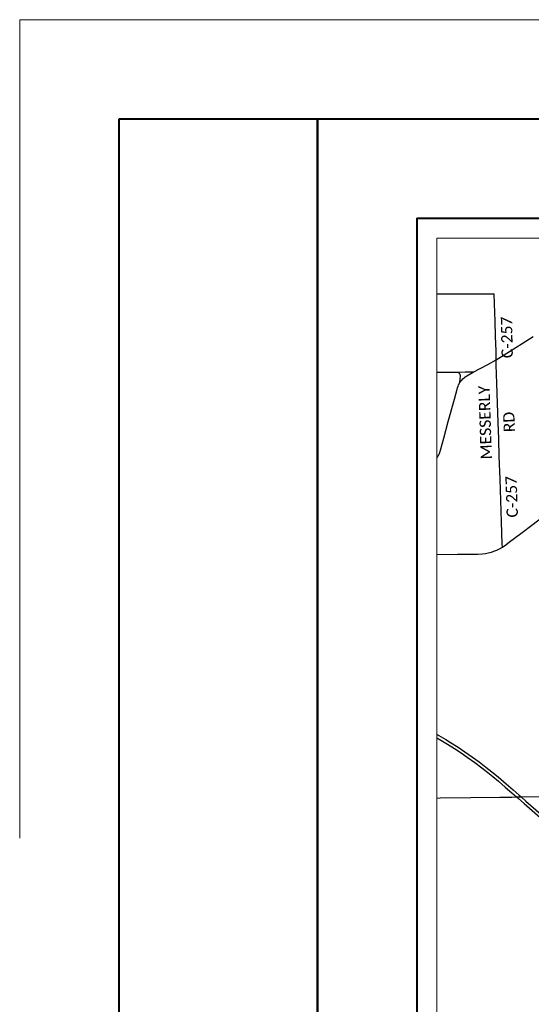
# Paper-space layout 'Title Sheet' of a CAD drawing. Header units: feet. Extents: x 0 to 34, y 0 to 22.
# Tile 12 of 47: x 0 to 2.6, y 17 to 22. Entities that reach past the tile are written whole.
import ezdxf
from ezdxf.enums import TextEntityAlignment as Align

# ---------------------------------------------------------------- set-up
doc = ezdxf.new("R2010")
doc.units = ezdxf.units.FT
doc.header["$MEASUREMENT"] = 0
doc.linetypes.add('DGN Style 3', pattern=[25.340844, 18.100603, -7.240241])
doc.linetypes.add('OhDOT_USTN3', pattern=[0.22, 0.165, -0.055])
for name, color, linetype in [('GM_X_County_Road', 3, 'Continuous'), ('GM_X_County_Road_Text', 3, 'Continuous'), ('GM_X_Interstate_Route', 1, 'Continuous'), ('GM_X_US_Location', 7, 'Continuous'), ('GM_X_US_Route', 1, 'Continuous'), ('SH_Border', 7, 'Continuous'), ('SH_Data', 7, 'Continuous')]:
    doc.layers.add(name, color=color, linetype=linetype)
doc.layers.add('SH_Cut_Line', color=7, linetype='OhDOT_USTN3', plot=False)
doc.styles.add('Style-Calibri Light', font='calibril.ttf')

psp = doc.layouts.new('Title Sheet')

# ---------------------------------------------------------------- linework, layer by layer
at = {"layer": 'GM_X_County_Road', "ltscale": 0.002, "flags": 128}
for points in [[(2.1, 20.6182), (2.2174, 20.6187), (2.389, 20.6187)], [(2.3992, 20.2857), (2.3991, 20.3299), (2.3962, 20.4061), (2.3936, 20.4808), (2.3905, 20.5684), (2.389, 20.6187)], [(2.4303, 19.3425), (2.4291, 19.3585), (2.4256, 19.4698), (2.4182, 19.6847), (2.4147, 19.7998), (2.4121, 19.8881), (2.4095, 19.9706), (2.4063, 20.0674), (2.4023, 20.1661), (2.3984, 20.2604), (2.3992, 20.2857)], [(2.2836, 20.2235), (2.242, 20.2239), (2.2067, 20.2231), (2.1273, 20.2227), (2.1, 20.2223)], [(2.2164, 20.1722), (2.2182, 20.1904), (2.219, 20.2036), (2.2186, 20.2068), (2.2181, 20.2093), (2.217, 20.2126), (2.2154, 20.2154), (2.2131, 20.219), (2.2098, 20.2215), (2.2067, 20.2231)], [(2.4303, 19.3425), (2.4476, 19.3545), (2.4657, 19.3691), (2.5224, 19.4113), (2.5857, 19.4589), (2.6226, 19.4869), (2.6566, 19.5116), (2.6846, 19.5314), (2.6854, 19.532)], [(2.1, 19.306), (2.205, 19.3066), (2.2773, 19.3067), (2.3061, 19.3073), (2.3307, 19.3087), (2.3455, 19.3103), (2.3518, 19.3115), (2.3578, 19.3129), (2.3754, 19.3179), (2.3877, 19.3219), (2.4027, 19.3277), (2.4163, 19.3344), (2.4303, 19.3425)]]:
    psp.add_lwpolyline(points, dxfattribs=at)
at = {"layer": 'GM_X_Interstate_Route', "flags": 128}
for points in [[(2.1, 18.3994), (2.1101, 18.3938), (2.1456, 18.3724), (2.1692, 18.3582), (2.2075, 18.3339), (2.2417, 18.3107), (2.2799, 18.2839), (2.3136, 18.2599), (2.3473, 18.234), (2.3768, 18.211), (2.4097, 18.1845), (2.4496, 18.1501), (2.485, 18.1192), (2.5143, 18.0935), (2.5247, 18.0841), (2.5477, 18.0633), (2.599, 18.0189), (2.639, 17.9833), (2.6789, 17.948), (2.7183, 17.9138), (2.7265, 17.9063)], [(2.1, 18.3818), (2.1202, 18.3701), (2.1532, 18.35), (2.1898, 18.3272), (2.2221, 18.3056), (2.2536, 18.2843), (2.2909, 18.2572), (2.3274, 18.2306), (2.357, 18.2075), (2.3826, 18.1868), (2.4105, 18.1638), (2.4447, 18.1338), (2.4776, 18.1052), (2.502, 18.0838), (2.5103, 18.0764), (2.5119, 18.0751), (2.5402, 18.0506), (2.5806, 18.0149), (2.6201, 17.9799), (2.6601, 17.9447), (2.6992, 17.9103), (2.7203, 17.8916)]]:
    psp.add_lwpolyline(points, dxfattribs=at)
at = {"layer": 'GM_X_US_Route', "ltscale": 0.002, "flags": 128}
for points in [[(2.1, 19.7924), (2.1029, 19.796), (2.1068, 19.8022), (2.1103, 19.8082), (2.1136, 19.8149), (2.119, 19.8311), (2.1354, 19.8913), (2.1579, 19.9759), (2.1885, 20.0882), (2.2022, 20.1392), (2.2042, 20.1454), (2.2072, 20.1537), (2.2096, 20.1597), (2.2164, 20.1722), (2.2204, 20.178), (2.2255, 20.1842), (2.2313, 20.1902), (2.2371, 20.1953), (2.243, 20.1999), (2.2515, 20.2057), (2.2836, 20.2235), (2.3565, 20.262), (2.3992, 20.2857), (2.4668, 20.3282), (2.5299, 20.369), (2.5844, 20.4032)], [(2.1, 18.0784), (2.1165, 18.0786), (2.2717, 18.0806), (2.4172, 18.0825), (2.4778, 18.0834), (2.502, 18.0838), (2.5077, 18.0838), (2.5143, 18.0839), (2.5247, 18.0841), (2.6182, 18.0854)]]:
    psp.add_lwpolyline(points, dxfattribs=at)
at = {"layer": 'SH_Border', "color": 7, "linetype": 'Continuous', "lineweight": 40, "flags": 128}
for points in [[(0.5, 21.5), (1.5, 21.5), (1.5, 0.5), (0.5, 0.5)], [(1.5, 21.5), (33.5, 21.5), (33.5, 0.5), (1.5, 0.5)]]:
    psp.add_lwpolyline(points, close=True, dxfattribs=at)
at = {"layer": 'SH_Cut_Line', "color": 7, "linetype": 'DGN Style 3', "lineweight": 0, "flags": 128}
psp.add_lwpolyline([(0, 0), (34, 0), (34, 22), (0, 22)], close=True, dxfattribs=at)
at = {"layer": 'SH_Data', "color": 7, "linetype": 'Continuous', "lineweight": 40}
for q in [(9, 21), (2, 14)]:
    psp.add_line((2, 21), q, dxfattribs=at)
at = {"layer": 'SH_Data', "color": 7, "linetype": 'Continuous', "lineweight": 0}
for q in [(2.1, 14.1), (8.9, 20.9)]:
    psp.add_line((2.1, 20.9), q, dxfattribs=at)

# ---------------------------------------------------------------- texts
at = {"layer": 'GM_X_County_Road_Text', "style": 'Style-Calibri Light'}
for s, rotation, p in [('C-257', 91.1022, (2.483, 20.2953)), ('MESSERLY', 91.8434, (2.3778, 19.7852)), ('RD', 91.9757, (2.4936, 19.9226)), ('C-257', 91.9275, (2.5088, 19.4926))]:
    psp.add_text(s, height=0.05682, rotation=rotation, dxfattribs=at).set_placement(p)
at = {"layer": 'GM_X_US_Location', "style": 'Style-Calibri Light'}
for s in ['0', '/']:
    psp.add_text(s, height=0.000189, dxfattribs=at).set_placement((2.1218, 19.8047), align=Align.MIDDLE_CENTER)

doc.saveas('drawing.dxf')
